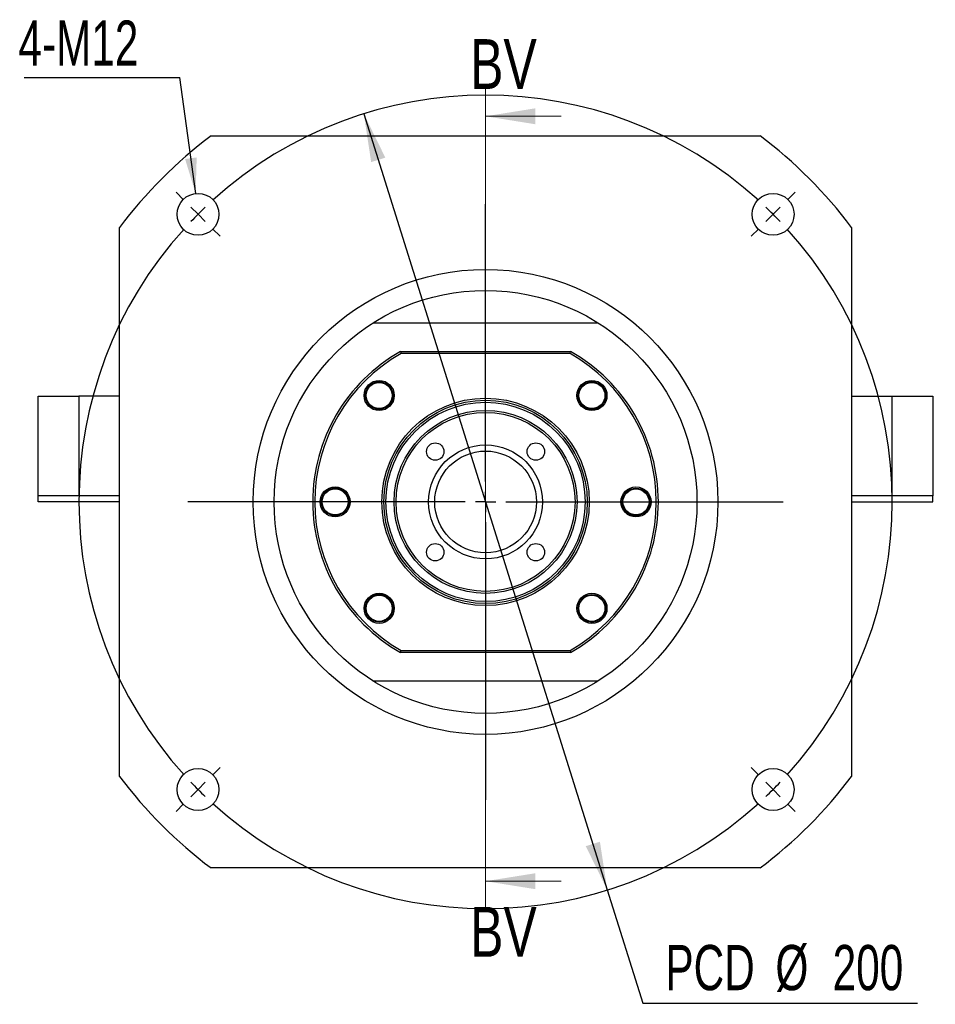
# Paper-space layout 'MBCK25L-H' of a CAD drawing. Header units: millimetres. Extents: x 18 to 332, y 11 to 190.
# Tile 1 of 5: x 20 to 85, y 19 to 88. Entities that reach past the tile are written whole.
import ezdxf

# ---------------------------------------------------------------- set-up
doc = ezdxf.new("R2010")
doc.units = ezdxf.units.MM
doc.layers.add('圖層0', color=7, linetype='Continuous')
doc.styles.add('SLDTEXTSTYLE0', font='TXT', dxfattribs={"width": 0.7})
doc.styles.add('SLDTEXTSTYLE2', font='TXT', dxfattribs={"width": 0.75})
doc.dimstyles.new('SLDDIMSTYLE0', dxfattribs={"dimtxt": 3.389974, "dimasz": 2.5, "dimexe": 0, "dimexo": 0.0625, "dimgap": 0.847493, "dimtad": 0, "dimtih": 1, "dimtoh": 1, "dimlfac": 3.5, "dimrnd": 1e-09, "dimzin": 12, "dimdsep": 46, "dimtxsty": 'SLDTEXTSTYLE0', "dimsah": 1, "dimcen": 0, "dimadec": 0, "dimazin": 3, "dimtfac": 1, "dimtmove": 0, "dimatfit": 3, "dimfxl": 1, "dimfrac": 2, "dimtolj": 1, "dimtzin": 12, "dimarcsym": 0})
doc.dimstyles.new('SLDDIMSTYLE1', dxfattribs={"dimtxt": 0.18, "dimasz": 2.5, "dimexe": 0, "dimexo": 0.0625, "dimgap": 0, "dimtad": 0, "dimtih": 1, "dimtoh": 1, "dimdec": 0, "dimrnd": 1e-09, "dimzin": 0, "dimdsep": 46, "dimtxsty": 'Standard', "dimsah": 1, "dimcen": 0.09, "dimadec": 0, "dimazin": 0, "dimtfac": 2.5, "dimtdec": 0, "dimtofl": 0, "dimtmove": 0, "dimatfit": 3, "dimfxl": 1, "dimfrac": 2, "dimtolj": 1, "dimtzin": 0, "dimarcsym": 0})

# ---------------------------------------------------------------- blocks, each defined once
blk = doc.blocks.new('_D_17')
at = {"layer": '圖層0', "color": 7}
for p, q in [((44.62, 81.081), (61.728, 26.56)), ((61.728, 26.56), (64.225, 18.603)), ((64.225, 18.603), (83.528, 18.603))]:
    blk.add_line(p, q, dxfattribs=at)
for points in [[(44.62, 81.081), (45.137, 77.691), (46.133, 78.003)], [(61.728, 26.56), (61.211, 29.95), (60.216, 29.638)]]:
    blk.add_solid(points, dxfattribs=at)
at = {"layer": '圖層0', "color": 7, "char_height": 3.175, "attachment_point": 1, "style": 'SLDTEXTSTYLE0'}
for s, insert in [('%%c', (73.544, 22.696)), ('PCD', (65.813, 22.696)), ('200', (77.566, 22.696))]:
    blk.add_mtext(s, dxfattribs=dict(at, insert=insert))
blk = doc.blocks.new('SW_NOTE_5')
at = {"layer": '圖層0', "color": 0}
blk.add_line((-10.945, 0), (0, 0), dxfattribs=at)
at = {"layer": '圖層0', "color": 0, "insert": (-11.345, 4.01), "char_height": 3.175, "attachment_point": 1, "style": 'SLDTEXTSTYLE0'}
blk.add_mtext('4-M12', dxfattribs=at)
blk = doc.blocks.new('SW_CENTERMARKSYMBOL_8')
at = {"layer": '圖層0', "color": 0}
for p, q in [((0, 1.429), (0, 17.043)), ((0, 0), (0, 0.714)), ((-1.429, 0), (-17.043, 0)), ((0, 0), (-0.714, 0)), ((0, 0), (0, -0.714)), ((0, 0), (0.714, 0)), ((1.429, 0), (17.043, 0)), ((0, -1.429), (0, -17.043))]:
    blk.add_line(p, q, dxfattribs=at)
blk = doc.blocks.new('SW_CENTERMARKSYMBOL_9')
at = {"layer": '圖層0', "color": 0}
for p, q in [((-41.416, 1.01), (-41.952, 1.546)), ((1.01, 1.01), (1.546, 1.546)), ((-20.203, -18.774), (-20.203, 0.714)), ((-40.406, 0), (-40.911, 0.505)), ((-40.406, 0), (-39.901, -0.505)), ((0, 0), (-0.505, -0.505)), ((0, 0), (0.505, 0.505)), ((-39.396, -1.01), (-38.861, -1.546)), ((-1.01, -1.01), (-1.546, -1.546)), ((-20.203, -20.203), (-20.203, -19.489)), ((-21.632, -20.203), (-41.12, -20.203)), ((-20.203, -20.203), (-20.917, -20.203)), ((-20.203, -20.203), (-20.203, -20.917)), ((-20.203, -20.203), (-19.489, -20.203)), ((-18.774, -20.203), (0.714, -20.203)), ((-20.203, -21.632), (-20.203, -41.12)), ((-39.396, -39.396), (-38.861, -38.861)), ((-1.01, -39.396), (-1.546, -38.861)), ((-40.406, -40.406), (-39.901, -39.901)), ((0, -40.406), (-0.505, -39.901)), ((-40.406, -40.406), (-40.911, -40.911)), ((0, -40.406), (0.505, -40.911)), ((-41.416, -41.416), (-41.952, -41.952)), ((1.01, -41.416), (1.546, -41.952))]:
    blk.add_line(p, q, dxfattribs=at)
for start, end in [(47.86479, 132.13521), (135, 136.43239), (133.56761, 135), (45, 46.43239), (43.56761, 45), (137.86479, 222.13521), (317.86479, 42.13521), (223.56761, 225), (315, 316.43239), (225, 226.43239), (313.56761, 315), (227.86479, 312.13521)]:
    blk.add_arc((-20.203, -20.203), 28.571, start, end, dxfattribs=at)

psp = doc.layouts.new('MBCK25L-H')

# ---------------------------------------------------------------- linework, layer by layer
at = {"color": 7, "linetype": 'Continuous', "lineweight": 18}
for p, q in [((53.1743, 82.9087), (53.1743, 25.1763)), ((58.4943, 80.9087), (53.1743, 80.9087)), ((58.4943, 27.1763), (53.1743, 27.1763))]:
    psp.add_line(p, q, dxfattribs=at)
at = {"color": 7, "linetype": 'Continuous', "lineweight": 25}
for p, q in [((33.8885, 79.5347), (72.46, 79.5347)), ((27.46, 34.5347), (27.46, 73.1061)), ((78.8885, 73.1061), (78.8885, 34.5347)), ((45.2563, 66.3918), (61.0922, 66.3918)), ((47.1998, 64.3918), (47.2375, 64.249)), ((47.1998, 64.3918), (59.1487, 64.3918)), ((59.111, 64.249), (59.1487, 64.3918)), ((59.111, 64.249), (47.2375, 64.249)), ((44.884, 61.7825), (45.0264, 62.0073)), ((61.1364, 62.1107), (61.3612, 61.9682)), ((21.7457, 54.249), (21.7457, 61.249)), ((21.7457, 61.249), (24.6028, 61.249)), ((24.6028, 61.249), (24.6028, 54.249)), ((27.46, 61.249), (24.6028, 61.249)), ((78.8885, 61.249), (81.7457, 61.249)), ((81.7457, 54.249), (81.7457, 61.249)), ((81.7457, 61.249), (84.6028, 61.249)), ((84.6028, 61.249), (84.6028, 54.249)), ((24.6028, 54.249), (21.7457, 54.249)), ((21.7457, 53.8204), (21.7457, 54.249)), ((27.46, 54.249), (24.6028, 54.249)), ((64.6664, 54.0524), (64.7247, 53.7927)), ((81.7457, 54.249), (78.8885, 54.249)), ((84.6028, 54.249), (81.7457, 54.249)), ((84.6028, 53.8204), (84.6028, 54.249)), ((27.46, 53.8204), (21.7457, 53.8204)), ((78.8885, 53.8204), (84.6028, 53.8204)), ((45.2121, 45.5301), (44.9873, 45.6726)), ((61.4645, 45.8582), (61.3221, 45.6334)), ((47.1998, 43.249), (47.2375, 43.3918)), ((59.1487, 43.249), (47.1998, 43.249)), ((47.2375, 43.3918), (59.111, 43.3918)), ((59.111, 43.3918), (59.1487, 43.249)), ((45.2563, 41.249), (61.0922, 41.249)), ((72.46, 28.1061), (33.8885, 28.1061))]:
    psp.add_line(p, q, dxfattribs=at)
for centre, radius in [((32.9712, 74.0234), 1.4714), ((73.3773, 74.0234), 1.4714), ((53.1743, 53.8204), 16.3286), ((53.1743, 53.8204), 14.8571), ((45.6991, 61.2955), 1.0571), ((45.6991, 61.2955), 0.9714), ((60.6494, 61.2955), 1.0571), ((60.6494, 61.2955), 0.9714), ((45.6991, 61.2955), 0.9143), ((60.6494, 61.2955), 0.9143), ((53.1743, 53.8204), 7.2857), ((53.1743, 53.8204), 7.1429), ((53.1743, 53.8204), 7), ((53.1743, 53.8204), 6.4286), ((53.1743, 53.8204), 6.2857), ((49.6387, 57.3559), 0.6143), ((53.1743, 53.8204), 4), ((56.7098, 57.3559), 0.6143), ((53.1743, 53.8204), 3.5714), ((42.6028, 53.8204), 1.0571), ((42.6028, 53.8204), 0.9714), ((42.6028, 53.8204), 0.9143), ((63.7457, 53.8204), 1.0571), ((63.7457, 53.8204), 0.9714), ((63.7457, 53.8204), 0.9143), ((49.6387, 50.2848), 0.6143), ((56.7098, 50.2848), 0.6143), ((45.6991, 46.3453), 1.0571), ((45.6991, 46.3453), 0.9714), ((45.6991, 46.3453), 0.9143), ((60.6494, 46.3453), 1.0571), ((60.6494, 46.3453), 0.9714), ((60.6494, 46.3453), 0.9143), ((32.9712, 33.6173), 1.4714), ((73.3773, 33.6173), 1.4714)]:
    psp.add_circle(centre, radius, dxfattribs=at)
for radius, start, end in [(32.1429, 126.869898, 143.130102), (32.1429, 36.869898, 53.130102), (12.1429, 119.472932, 240.527068), (12.1429, 299.472932, 60.527068), (12, 119.651845, 240.348155), (12, 299.651845, 60.348155), (32.1429, 216.869898, 233.130102), (32.1429, 306.869898, 323.130102)]:
    psp.add_arc((53.1743, 53.8204), radius, start, end, dxfattribs=at)
for points, knots in [([(46.1861, 62.1107), (46.1331, 62.1386), (46.0333, 62.1911), (45.8726, 62.2332), (45.7152, 62.2494), (45.5571, 62.2388), (45.4028, 62.2023), (45.2078, 62.1197), (45.0207, 61.9817), (44.9222, 61.8381), (44.884, 61.7825)], [0, 0, 0, 0, 0.1205086, 0.22645464, 0.3324005, 0.43834652, 0.54429233, 0.6502383, 0.86443841, 1, 1, 1, 1]), ([(46.1528, 60.3912), (46.2078, 60.4185), (46.3668, 60.4974), (46.555, 60.732), (46.6844, 61.051), (46.697, 61.3953), (46.5939, 61.7164), (46.4118, 61.9643), (46.2531, 62.0672), (46.1861, 62.1107)], [0, 0, 0, 0, 0.087178, 0.2514978, 0.4131749, 0.5729461, 0.7315122, 0.8867598, 1, 1, 1, 1]), ([(61.4645, 60.8085), (61.4925, 60.8616), (61.5449, 60.9613), (61.5871, 61.122), (61.6033, 61.2794), (61.5927, 61.4375), (61.5562, 61.5918), (61.4736, 61.7869), (61.3355, 61.974), (61.192, 62.0725), (61.1364, 62.1107)], [0, 0, 0, 0, 0.1205086, 0.22645464, 0.3324005, 0.43834652, 0.54429233, 0.6502383, 0.86443841, 1, 1, 1, 1]), ([(59.6196, 61.2521), (59.6291, 61.1613), (59.6508, 60.9545), (59.8215, 60.6701), (60.0821, 60.4379), (60.4058, 60.3107), (60.7489, 60.2975), (61.0704, 60.4008), (61.3182, 60.5829), (61.4211, 60.7416), (61.4645, 60.8085)], [0, 0, 0, 0, 0.1070539, 0.2435992, 0.3797612, 0.5137333, 0.6461261, 0.7775203, 0.9061647, 1, 1, 1, 1]), ([(42.3708, 54.7411), (42.3135, 54.7234), (42.2059, 54.6899), (42.0625, 54.6061), (41.9397, 54.5062), (41.8354, 54.387), (41.7521, 54.2521), (41.6726, 54.0557), (41.6379, 53.8258), (41.6697, 53.6547), (41.6821, 53.5884)], [0, 0, 0, 0, 0.1205082, 0.2264542, 0.3324, 0.4383463, 0.544292, 0.650238, 0.8644385, 1, 1, 1, 1]), ([(43.5657, 53.5112), (43.5842, 53.5663), (43.6394, 53.7314), (43.6063, 54.0271), (43.4725, 54.3442), (43.2379, 54.5965), (42.9379, 54.7507), (42.6338, 54.7972), (42.4488, 54.7578), (42.3708, 54.7411)], [0, 0, 0, 0, 0.0828911, 0.2479827, 0.410419, 0.5709403, 0.730251, 0.8862277, 1, 1, 1, 1]), ([(41.6821, 53.5884), (41.6455, 53.6892), (41.6016, 53.8099), (41.6172, 53.9344), (41.6198, 53.9549)], [0, 0, 0, 0, 0.8349228, 1, 1, 1, 1]), ([(63.9777, 52.8996), (64.035, 52.9174), (64.1426, 52.9508), (64.286, 53.0346), (64.4088, 53.1345), (64.5131, 53.2538), (64.5964, 53.3887), (64.6759, 53.585), (64.7106, 53.8149), (64.6788, 53.9861), (64.6664, 54.0524)], [0, 0, 0, 0, 0.1205082, 0.2264542, 0.3324, 0.4383463, 0.544292, 0.650238, 0.8644385, 1, 1, 1, 1]), ([(62.7432, 53.8502), (62.7437, 53.7719), (62.7449, 53.5793), (62.8797, 53.2964), (63.1097, 53.0443), (63.4109, 52.8901), (63.7146, 52.8436), (63.8997, 52.883), (63.9777, 52.8996)], [0, 0, 0, 0, 0.1289589, 0.3171043, 0.5030318, 0.6875571, 0.8682207, 1, 1, 1, 1]), ([(46.594, 46.8158), (46.5694, 46.865), (46.4929, 47.0177), (46.2624, 47.2009), (45.9437, 47.3306), (45.5993, 47.3431), (45.2782, 47.24), (45.0303, 47.0579), (44.9274, 46.8992), (44.884, 46.8323)], [0, 0, 0, 0, 0.0786747, 0.2445253, 0.4077084, 0.5689679, 0.7290111, 0.8857049, 1, 1, 1, 1]), ([(44.884, 46.8323), (44.8561, 46.7792), (44.8036, 46.6794), (44.7614, 46.5188), (44.7452, 46.3613), (44.7559, 46.2032), (44.7923, 46.049), (44.8749, 45.8539), (45.013, 45.6668), (45.1565, 45.5683), (45.2121, 45.5301)], [0, 0, 0, 0, 0.1205086, 0.22645464, 0.3324005, 0.43834652, 0.54429233, 0.6502383, 0.86443841, 1, 1, 1, 1]), ([(59.6773, 46.4228), (59.6722, 46.3642), (59.6574, 46.1941), (59.7582, 45.9242), (59.9361, 45.6765), (60.0953, 45.5735), (60.1624, 45.5301)], [0, 0, 0, 0, 0.1631548, 0.4738774, 0.7780971, 1, 1, 1, 1]), ([(60.1624, 45.5301), (60.2155, 45.5022), (60.3152, 45.4497), (60.4759, 45.4076), (60.6333, 45.3914), (60.7914, 45.402), (60.9457, 45.4385), (61.1408, 45.521), (61.3279, 45.6591), (61.4264, 45.8026), (61.4645, 45.8582)], [0, 0, 0, 0, 0.1205086, 0.22645464, 0.3324005, 0.43834652, 0.54429233, 0.6502383, 0.86443841, 1, 1, 1, 1])]:
    psp.add_open_spline(points, degree=3, knots=knots, dxfattribs=at)
at = {"color": 7, "linetype": 'Continuous', "lineweight": 18}
for points in [[(53.1743, 80.9087), (56.6743, 80.3487), (56.6743, 81.4687)], [(53.1743, 27.1763), (56.6743, 26.6163), (56.6743, 27.7363)]]:
    psp.add_solid(points, dxfattribs=at)

# ---------------------------------------------------------------- block references
at = {"layer": '圖層0', "color": 7}
for name, p in [('SW_NOTE_5', (31.697, 83.6272)), ('SW_CENTERMARKSYMBOL_9', (73.3773, 74.0234)), ('SW_CENTERMARKSYMBOL_8', (53.1743, 53.8204))]:
    psp.add_blockref(name, p, dxfattribs=at)

# ---------------------------------------------------------------- texts
at = {"color": 7, "linetype": 'Continuous', "char_height": 3.5, "attachment_point": 1, "style": 'SLDTEXTSTYLE2'}
for insert in [(52.0908, 86.327), (52.0908, 25.372)]:
    psp.add_mtext('BV', dxfattribs=dict(at, insert=insert))

# ---------------------------------------------------------------- dimensions: what is measured, and where the dimension line sits
at = {"layer": '圖層0', "color": 7}
dim = psp.add_diameter_dim_2p(p1=(61.7285, 26.5596), p2=(44.62, 81.0812), text='PCD<>', dimstyle='SLDDIMSTYLE0', dxfattribs=at)
dim.commit()
dim.dimension.update_dxf_attribs({"geometry": '_D_17', "text_midpoint": (74.6703, 21.1403), "dimtype": 163})

# ---------------------------------------------------------------- leaders
psp.add_leader([(32.8051, 75.4855), (31.697, 83.6272)], dimstyle='SLDDIMSTYLE1', dxfattribs=at)

doc.saveas('drawing.dxf')
